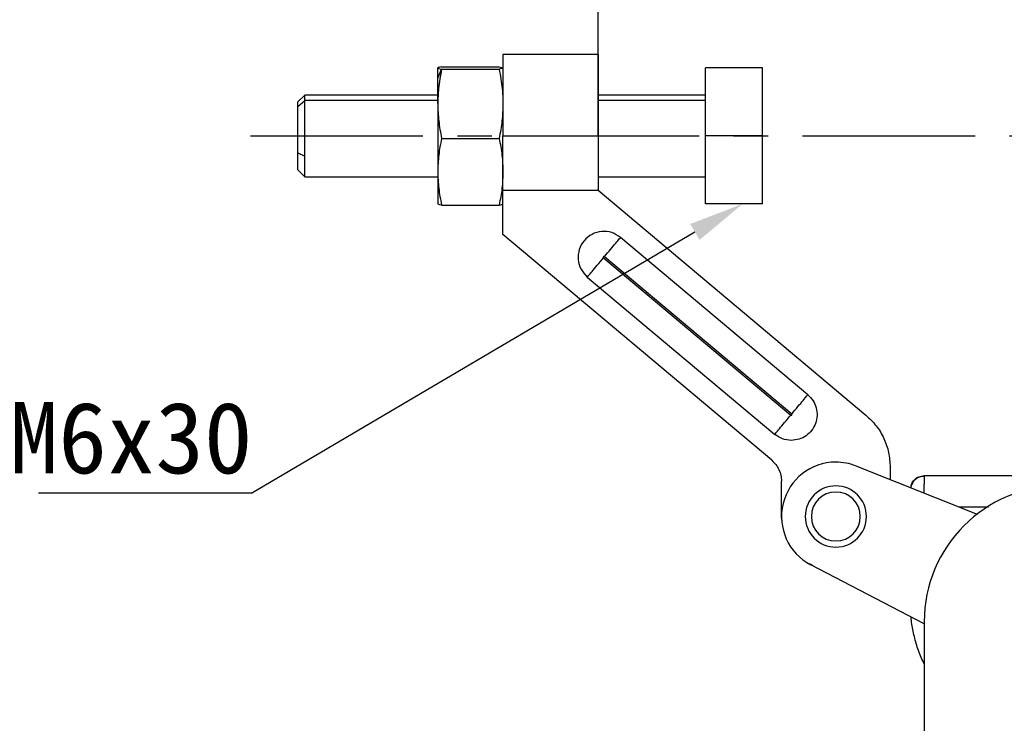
# Model space of a CAD drawing. Header units: millimetres. Extents: x 1140 to 1683, y 113 to 497.
# Tile 5 of 11: x 1321 to 1394, y 338 to 389. Entities that reach past the tile are written whole.
import ezdxf

# ---------------------------------------------------------------- set-up
doc = ezdxf.new("R2010")
doc.units = ezdxf.units.MM
doc.header["$PDSIZE"] = -1
doc.linetypes.add('CENTERX2', pattern=[20.32, 12.7, -2.54, 2.54, -2.54])
for name, color, linetype in [('1轮廓实线层', 7, 'Continuous'), ('3中心线层', 1, 'CENTERX2'), ('7标注层', 3, 'Continuous')]:
    doc.layers.add(name, color=color, linetype=linetype)
doc.layers.add('尺寸线层', color=3, linetype='Continuous', lineweight=18)
doc.styles.add('SLDTEXTSTYLE0', font='txt', dxfattribs={"width": 0.7})
doc.dimstyles.new('SLDDIMSTYLE0', dxfattribs={"dimtxt": 3.5, "dimasz": 4.08, "dimexe": 0, "dimexo": 0.0625, "dimgap": 0.875, "dimtad": 2, "dimlfac": 2, "dimrnd": 1e-09, "dimzin": 12, "dimdsep": 46, "dimtxsty": 'SLDTEXTSTYLE0', "dimsah": 1, "dimcen": 0.09, "dimadec": 0, "dimazin": 3, "dimtfac": 1, "dimtmove": 0, "dimatfit": 0, "dimfxl": 1, "dimfrac": 2, "dimtolj": 1, "dimtzin": 12, "dimarcsym": 0})

# ---------------------------------------------------------------- blocks, each defined once
blk = doc.blocks.new('_D_5')
at = {"layer": 'Defpoints', "color": 0, "transparency": 16777216}
for p in [(1402.453, 411.791), (1363.955, 380.749), (1402.453, 363.249)]:
    blk.add_point(p, dxfattribs=at)
at = {"layer": '尺寸线层', "color": 0, "lineweight": -2, "transparency": 16777216}
for p, q in [((1363.955, 380.811), (1363.955, 411.791)), ((1368.035, 411.791), (1398.373, 411.791)), ((1402.453, 363.312), (1402.453, 411.791))]:
    blk.add_line(p, q, dxfattribs=at)
at = {"layer": '尺寸线层', "color": 0, "transparency": 16777216}
for points in [[(1368.035, 412.471), (1368.035, 411.111), (1363.955, 411.791)], [(1398.373, 412.471), (1398.373, 411.111), (1402.453, 411.791)]]:
    blk.add_solid(points, dxfattribs=at)
at = {"layer": '尺寸线层', "color": 0, "transparency": 16777216, "insert": (1384.64, 417.666), "char_height": 3.5, "attachment_point": 2}
blk.add_mtext('\\A1;{\\fSimSun|b1|i0|c134|p2;\\H1.42857x;38.5}', dxfattribs=at)

msp = doc.modelspace()

# ---------------------------------------------------------------- linework, layer by layer
at = {"layer": '1轮廓实线层'}
for p, q in [((1363.96, 386.749), (1356.955, 386.749)), ((1352.155, 385.749), (1352.155, 385.746)), ((1352.155, 384.999), (1352.155, 385.746)), ((1352.155, 384.999), (1352.437, 385.656)), ((1352.437, 385.837), (1356.674, 385.837)), ((1352.437, 385.656), (1356.674, 385.656)), ((1356.674, 385.837), (1356.882, 385.791)), ((1376.066, 385.749), (1371.866, 385.749)), ((1371.866, 380.749), (1371.866, 385.749)), ((1376.066, 380.749), (1376.066, 385.749)), ((1352.155, 383.112), (1352.155, 384.999)), ((1342.366, 383.749), (1341.866, 383.249)), ((1352.155, 383.749), (1342.366, 383.749)), ((1342.366, 383.347), (1342.366, 383.749)), ((1371.866, 383.749), (1363.955, 383.749)), ((1341.866, 382.914), (1342.366, 383.347)), ((1341.866, 382.914), (1341.866, 383.249)), ((1341.866, 379.499), (1341.866, 382.914)), ((1342.366, 379.249), (1342.366, 383.347)), ((1352.155, 383.347), (1342.366, 383.347)), ((1352.155, 383.112), (1352.155, 378.115)), ((1371.866, 383.347), (1363.955, 383.347)), ((1352.437, 380.568), (1356.674, 380.568)), ((1356.955, 380.749), (1363.955, 380.749)), ((1356.955, 376.749), (1356.955, 380.749)), ((1363.955, 380.749), (1363.955, 376.749)), ((1376.066, 380.749), (1371.866, 380.749)), ((1371.866, 375.749), (1371.866, 380.749)), ((1376.066, 375.749), (1376.066, 380.749)), ((1341.866, 379.499), (1342.366, 379.249)), ((1341.866, 378.249), (1341.866, 379.499)), ((1342.366, 377.749), (1342.366, 379.249)), ((1341.866, 378.249), (1342.366, 377.749)), ((1342.366, 377.749), (1352.155, 377.749)), ((1352.155, 378.115), (1352.155, 375.749)), ((1363.955, 377.749), (1371.866, 377.749)), ((1356.955, 376.749), (1363.955, 376.749)), ((1356.955, 373.485), (1356.955, 376.749)), ((1363.955, 376.749), (1383.669, 360.207)), ((1352.437, 375.661), (1356.674, 375.661)), ((1376.066, 375.749), (1371.866, 375.749)), ((1376.741, 356.883), (1356.955, 373.485)), ((1379.396, 361.704), (1365.607, 373.274)), ((1364.353, 371.781), (1378.142, 360.211)), ((1378.206, 360.287), (1364.418, 371.857)), ((1363.164, 370.363), (1376.953, 358.793)), ((1382.927, 356.468), (1391.866, 352.931)), ((1385.455, 356.377), (1385.455, 355.468)), ((1377.455, 352.749), (1377.455, 355.35)), ((1387.955, 355.749), (1387.952, 355.695)), ((1402.453, 355.749), (1387.955, 355.749)), ((1390.558, 353.449), (1392.702, 353.449)), ((1377.481, 352.49), (1377.455, 352.749)), ((1379.77, 349.136), (1379.508, 349.276)), ((1387.955, 344.847), (1379.606, 349.202)), ((1387.955, 344.999), (1387.955, 333.249))]:
    msp.add_line(p, q, dxfattribs=at)
for centre, radius, start, end in [((1381.455, 352.749), 4, 90, 242.45383), ((1381.455, 352.749), 4, 68.41183, 90), ((1381.455, 352.749), 2.25, 0, 180), ((1381.455, 352.749), 1.8, 0, 180), ((1397.955, 344.999), 10, 90, 180), ((1381.455, 352.749), 2.25, 180, 0), ((1381.455, 352.749), 1.8, 180, 0)]:
    msp.add_arc(centre, radius, start, end, dxfattribs=at)
for points in [[(1356.955, 386.749), (1356.955, 386.726), (1356.955, 386.682), (1356.955, 386.325), (1356.955, 385.771), (1356.955, 385.019), (1356.955, 384.104), (1356.955, 383.06), (1356.955, 381.927), (1356.955, 381.142), (1356.955, 380.749)], [(1363.955, 386.749), (1363.955, 386.726), (1363.955, 386.682), (1363.955, 386.325), (1363.955, 385.771), (1363.955, 385.019), (1363.955, 384.104), (1363.955, 383.06), (1363.955, 381.927), (1363.955, 381.142), (1363.955, 380.749)], [(1365.607, 373.274), (1365.398, 373.412), (1364.98, 373.688), (1364.213, 373.758), (1363.486, 373.549), (1362.892, 373.072), (1362.526, 372.405), (1362.446, 371.652), (1362.648, 370.909), (1362.992, 370.545), (1363.164, 370.363)], [(1364.418, 371.857), (1364.573, 372.043), (1364.885, 372.414), (1365.278, 372.883), (1365.553, 373.211), (1365.589, 373.253), (1365.607, 373.274)], [(1363.164, 370.363), (1363.182, 370.385), (1363.218, 370.427), (1363.493, 370.755), (1363.886, 371.224), (1364.198, 371.595), (1364.353, 371.781)], [(1379.396, 361.704), (1379.533, 361.567), (1379.807, 361.292), (1380.037, 360.747), (1380.103, 360.165), (1379.988, 359.589), (1379.705, 359.073), (1379.281, 358.67), (1378.755, 358.4), (1378.368, 358.366), (1378.174, 358.349)], [(1378.206, 360.287), (1378.362, 360.473), (1378.674, 360.844), (1379.067, 361.313), (1379.342, 361.64), (1379.378, 361.683), (1379.396, 361.704)], [(1376.953, 358.793), (1376.971, 358.815), (1377.007, 358.857), (1377.282, 359.185), (1377.675, 359.653), (1377.986, 360.025), (1378.142, 360.211)], [(1383.669, 360.207), (1383.933, 359.956), (1384.461, 359.453), (1385.018, 358.504), (1385.387, 357.468), (1385.433, 356.74), (1385.455, 356.377)], [(1378.174, 358.349), (1377.951, 358.369), (1377.505, 358.41), (1377.137, 358.665), (1376.953, 358.793)], [(1376.741, 356.883), (1376.847, 356.782), (1377.058, 356.581), (1377.281, 356.202), (1377.428, 355.787), (1377.446, 355.496), (1377.455, 355.35)]]:
    msp.add_open_spline(points, degree=3, dxfattribs=at)
for points, knots in [([(1352.437, 385.837), (1352.356, 385.821), (1352.197, 385.792), (1352.169, 385.761), (1352.155, 385.746)], [0, 0, 0, 0, 0.506793, 1, 1, 1, 1]), ([(1352.155, 385.746), (1352.172, 385.73), (1352.203, 385.699), (1352.365, 385.669), (1352.437, 385.656)], [0, 0, 0, 0, 0.552794, 1, 1, 1, 1]), ([(1352.437, 385.656), (1352.348, 385.179), (1352.19, 384.336), (1352.166, 383.483), (1352.155, 383.112)], [0, 0, 0, 0, 0.565748, 1, 1, 1, 1]), ([(1356.955, 385.746), (1356.938, 385.73), (1356.907, 385.699), (1356.746, 385.669), (1356.674, 385.656)], [0, 0, 0, 0, 0.552794, 1, 1, 1, 1]), ([(1356.674, 385.656), (1356.763, 385.179), (1356.92, 384.336), (1356.945, 383.483), (1356.955, 383.112)], [0, 0, 0, 0, 0.565748, 1, 1, 1, 1]), ([(1352.155, 383.112), (1352.169, 382.691), (1352.197, 381.837), (1352.356, 380.995), (1352.437, 380.568)], [0, 0, 0, 0, 0.493443, 1, 1, 1, 1]), ([(1356.955, 383.112), (1356.942, 382.691), (1356.914, 381.837), (1356.755, 380.995), (1356.674, 380.568)], [0, 0, 0, 0, 0.493443, 1, 1, 1, 1]), ([(1352.437, 380.568), (1352.356, 380.157), (1352.197, 379.344), (1352.169, 378.521), (1352.155, 378.115)], [0, 0, 0, 0, 0.506737, 1, 1, 1, 1]), ([(1356.674, 380.568), (1356.755, 380.157), (1356.914, 379.344), (1356.942, 378.521), (1356.955, 378.115)], [0, 0, 0, 0, 0.5067373, 1, 1, 1, 1]), ([(1352.155, 378.115), (1352.169, 377.709), (1352.197, 376.885), (1352.356, 376.073), (1352.437, 375.661)], [0, 0, 0, 0, 0.49334, 1, 1, 1, 1]), ([(1356.955, 378.115), (1356.942, 377.709), (1356.914, 376.885), (1356.755, 376.073), (1356.674, 375.661)], [0, 0, 0, 0, 0.49334, 1, 1, 1, 1]), ([(1352.437, 375.661), (1352.355, 375.676), (1352.203, 375.704), (1352.176, 375.733), (1352.163, 375.746)], [0, 0, 0, 0, 0.535624, 1, 1, 1, 1]), ([(1356.674, 375.661), (1356.755, 375.676), (1356.907, 375.704), (1356.935, 375.733), (1356.947, 375.746)], [0, 0, 0, 0, 0.5356245, 1, 1, 1, 1]), ([(1364.418, 371.857), (1364.412, 371.861), (1364.401, 371.868), (1364.384, 371.87), (1364.371, 371.867), (1364.359, 371.863), (1364.349, 371.854), (1364.341, 371.843), (1364.336, 371.831), (1364.335, 371.818), (1364.337, 371.805), (1364.342, 371.793), (1364.349, 371.785), (1364.353, 371.781)], [0, 0, 0, 0, 0.124645, 0.24929, 0.31191, 0.372867, 0.499527, 0.562146, 0.623104, 0.749763, 0.812383, 0.873341, 1, 1, 1, 1]), ([(1378.142, 360.211), (1378.148, 360.207), (1378.159, 360.2), (1378.175, 360.198), (1378.188, 360.2), (1378.201, 360.205), (1378.211, 360.214), (1378.218, 360.224), (1378.224, 360.237), (1378.225, 360.25), (1378.223, 360.263), (1378.218, 360.275), (1378.211, 360.282), (1378.206, 360.287)], [0, 0, 0, 0, 0.124645, 0.24929, 0.31191, 0.372867, 0.499527, 0.562146, 0.623104, 0.749763, 0.812383, 0.873341, 1, 1, 1, 1]), ([(1387.115, 355.154), (1387.082, 355.139), (1387.018, 355.11), (1386.986, 354.986), (1386.971, 354.927)], [0, 0, 0, 0, 0.522843, 1, 1, 1, 1]), ([(1386.979, 354.865), (1386.99, 354.956), (1387.019, 355.177), (1387.233, 355.472), (1387.562, 355.704), (1387.824, 355.734), (1387.955, 355.749)], [0, 0, 0, 0, 0.188325, 0.458883, 0.729442, 1, 1, 1, 1]), ([(1387.964, 355.706), (1387.87, 355.699), (1387.675, 355.685), (1387.4, 355.557), (1387.163, 355.354), (1387.07, 355.171), (1387.024, 355.08)], [0, 0, 0, 0, 0.233253, 0.484791, 0.744461, 1, 1, 1, 1]), ([(1387.952, 355.695), (1387.952, 355.691), (1387.95, 355.669), (1387.947, 355.512), (1387.944, 355.243), (1387.941, 354.91), (1387.94, 354.626), (1387.94, 354.485)], [0, 0, 0, 0, 0.055422, 0.310382, 0.550574, 0.775986, 1, 1, 1, 1]), ([(1387.955, 341.914), (1387.918, 341.984), (1387.71, 342.375), (1387.437, 343.133), (1387.161, 344.167), (1387.023, 344.909), (1387.004, 345.302), (1387.002, 345.344)], [0, 0, 0, 0, 0.0665165, 0.3712028, 0.6705031, 0.964418, 1, 1, 1, 1])]:
    msp.add_open_spline(points, degree=3, knots=knots, dxfattribs=at)
at = {"layer": '3中心线层'}
msp.add_line((1338.366, 380.749), (1415.765, 380.749), dxfattribs=at)
at = {"layer": '7标注层'}
msp.add_line((1322.776, 354.493), (1338.511, 354.493), dxfattribs=at)
msp.add_lwpolyline([(1371.081, 373.678), (1338.511, 354.493)], dxfattribs=at)
msp.add_solid([(1370.736, 374.264), (1374.597, 375.749), (1371.426, 373.092)], dxfattribs=at)

# ---------------------------------------------------------------- texts
at = {"layer": '尺寸线层', "insert": (1320.662, 361.17), "char_height": 5.25, "width": 170.61682, "attachment_point": 1, "line_spacing_factor": 1.15057}
msp.add_mtext('{\\fSimSun|b1|i0|c134|p2;M6x30}', dxfattribs=at)

# ---------------------------------------------------------------- dimensions: what is measured, and where the dimension line sits
at = {"layer": '尺寸线层'}
dim = msp.add_linear_dim(base=(1402.453, 411.791), p1=(1363.955, 380.749), p2=(1402.453, 363.249), text='{\\fSimSun|b1|i0|c134|p2;\\H1.42857x;<>}', dimstyle='SLDDIMSTYLE0', override={"dimlfac": 1, "dimtxsty": 'Standard'}, dxfattribs=at)
dim.commit()
dim.dimension.update_dxf_attribs({"geometry": '_D_5', "text_midpoint": (1384.64, 411.791), "dimtype": 160})

doc.saveas('drawing.dxf')
